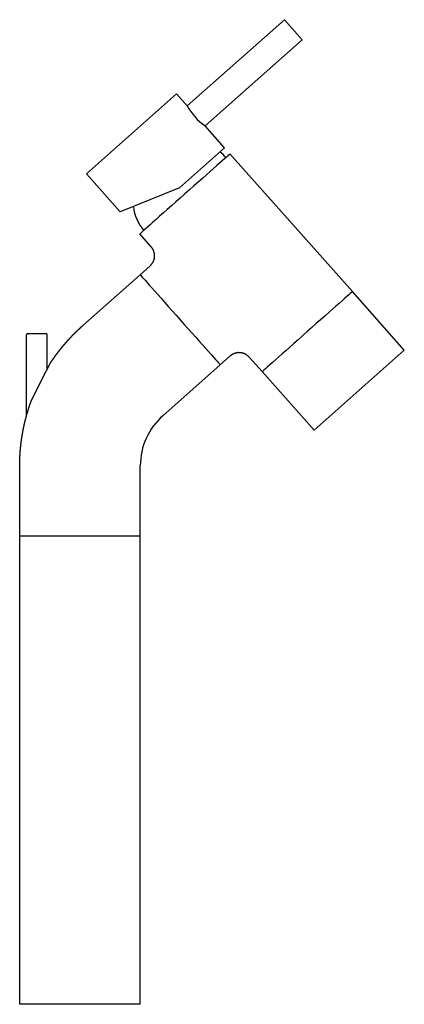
# Model space of a CAD drawing. Header units: millimetres. Extents: x -0.023 to 0.121, y 0 to 0.368.
import ezdxf

# ---------------------------------------------------------------- set-up
doc = ezdxf.new("R2010")
doc.units = ezdxf.units.MM
doc.layers.add('BLOCKS', color=3, linetype='Continuous')

msp = doc.modelspace()

# ---------------------------------------------------------------- linework, layer by layer
at = {"layer": 'BLOCKS'}
for p, q in [((0.07628592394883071, 0.3677774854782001), (0.04001771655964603, 0.3355770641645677)), ((0.07628592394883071, 0.3677774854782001), (0.08292518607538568, 0.3602995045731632)), ((0.08292518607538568, 0.3602995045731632), (0.046656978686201, 0.3280990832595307)), ((0.002383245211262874, 0.3101871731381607), (0.03603415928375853, 0.3400638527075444)), ((0.04001771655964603, 0.3355770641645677), (0.03603415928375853, 0.3400638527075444)), ((0.05396016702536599, 0.3198733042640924), (0.046656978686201, 0.3280990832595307)), ((0.05396016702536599, 0.3198733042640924), (0.03713470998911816, 0.3049349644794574)), ((0.1016167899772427, 0.2661963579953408), (0.05595194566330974, 0.3176299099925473)), ((0.01499784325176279, 0.2959790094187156), (0.002383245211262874, 0.3101871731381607)), ((0.03713470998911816, 0.3049349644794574), (0.01499784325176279, 0.2959790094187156)), ((0.02660991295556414, 0.28290002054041), (0.02230103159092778, 0.2877532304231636)), ((0.02245156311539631, 0.272521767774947), (0.0261905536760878, 0.2758413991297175)), ((0.001025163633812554, 0.2534985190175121), (0.02245156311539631, 0.272521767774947)), ((0.1210034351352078, 0.2443606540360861), (0.1016167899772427, 0.2661963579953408)), ((-0.02001634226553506, 0.2196323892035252), (-0.02001634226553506, 0.2501232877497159)), ((-0.01951634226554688, 0.2506232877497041), (-0.01385899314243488, 0.2506232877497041)), ((-0.01385899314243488, 0.2506232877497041), (-0.01271634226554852, 0.2506232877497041)), ((-0.01221634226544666, 0.23723996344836), (-0.01221634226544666, 0.2501232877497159)), ((0.08735252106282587, 0.2144839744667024), (0.1210034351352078, 0.2443606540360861)), ((-0.01451350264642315, 0.2328609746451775), (-0.01087153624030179, 0.2398035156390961)), ((0.05232824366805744, 0.2388708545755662), (0.05606723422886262, 0.2421904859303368)), ((0.06797009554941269, 0.2363235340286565), (0.06312585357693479, 0.2417711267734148)), ((0.03090184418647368, 0.2198476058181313), (0.05232406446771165, 0.2388754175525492)), ((0.08735252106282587, 0.2144839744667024), (0.0679658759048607, 0.2363196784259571)), ((-0.01813868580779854, 0.2255140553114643), (-0.01451652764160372, 0.2328622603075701)), ((-0.02250000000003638, 0.1749999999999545), (-0.02250000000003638, 0.2011526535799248)), ((0.02249999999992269, 0.1750143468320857), (0.02249999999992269, 0.2011526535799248)), ((-0.02250000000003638, 0), (-0.02250000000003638, 0.1749999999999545)), ((-0.02250000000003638, 0.1749999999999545), (0.02249999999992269, 0.1749999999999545)), ((0.02249999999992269, 0), (0.02249999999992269, 0.1749999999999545)), ((0.02249999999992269, 0), (-0.02250000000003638, 0))]:
    msp.add_line(p, q, dxfattribs=at)
for centre, radius, start, end in [((0.05974210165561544, 0.3464028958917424), 0.02250000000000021, 208.7604115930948, 234.4395884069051), ((0.04286847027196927, 0.3060138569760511), 0.015496, 41.5999999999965, 52.76285460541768), ((0.03538450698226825, 0.2993692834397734), 0.015496, 185.1333999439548, 221.5999999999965), ((-0.01951634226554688, 0.2501232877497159), 0.0005, 90, 180), ((-0.01271634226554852, 0.2501232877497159), 0.0005, 0, 90), ((0.04750000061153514, 0.2011526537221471), 0.02500000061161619, 131.600001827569, 180)]:
    msp.add_arc(centre, radius, start, end, dxfattribs=at)
for centre, major_axis, ratio, start_param, end_param in [((0.03912648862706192, 0.3026915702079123), (0.01682545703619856, 0.01493833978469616), 0.0001610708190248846, -2.442490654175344e-15, 3.141592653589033), ((0.03738990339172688, 0.2556963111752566), (-0.01493834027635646, 0.01682545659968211), 0.0001814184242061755, -1.554312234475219e-15, 3.141592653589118), ((0.08479133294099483, 0.2512580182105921), (0.01682545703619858, 0.01493833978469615), 0.0001610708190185, -1.110223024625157e-15, 3.141592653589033)]:
    msp.add_ellipse(centre, major_axis=major_axis, ratio=ratio, start_param=start_param, end_param=end_param, dxfattribs=at)
for points in [[(0.02739299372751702, 0.2817136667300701), (0.02660991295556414, 0.28290002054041)], [(0.02783449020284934, 0.280182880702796), (0.02739299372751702, 0.2817136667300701)], [(0.02777203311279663, 0.2785908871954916), (0.02783449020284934, 0.280182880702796)], [(0.0261905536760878, 0.2758413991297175), (0.02721247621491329, 0.2771002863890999)], [(0.02721247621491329, 0.2771002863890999), (0.02777203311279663, 0.2785908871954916)], [(-0.002729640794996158, 0.2499069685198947), (-0.002366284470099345, 0.2502785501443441)], [(-0.002366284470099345, 0.2502785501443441), (-0.0020001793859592, 0.2506474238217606)], [(-0.0020001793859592, 0.2506474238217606), (-0.001631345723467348, 0.2510135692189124)], [(-0.001631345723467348, 0.2510135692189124), (-0.001259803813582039, 0.251376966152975)], [(-0.001259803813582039, 0.251376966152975), (-0.0008855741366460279, 0.2517375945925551)], [(-0.0008855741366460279, 0.2517375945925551), (-0.0005086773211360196, 0.2520954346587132)], [(-0.0005086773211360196, 0.2520954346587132), (-0.0001291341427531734, 0.2524504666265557)], [(-0.0001291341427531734, 0.2524504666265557), (0.0002530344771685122, 0.2528026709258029)], [(0.0002530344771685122, 0.2528026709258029), (0.0006378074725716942, 0.2531520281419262)], [(0.0006378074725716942, 0.2531520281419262), (0.001025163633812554, 0.2534985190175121)], [(-0.006207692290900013, 0.2460467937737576), (-0.005872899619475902, 0.2464443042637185)], [(-0.005872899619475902, 0.2464443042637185), (-0.005535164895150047, 0.2468393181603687)], [(-0.005535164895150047, 0.2468393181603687), (-0.005194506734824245, 0.2472318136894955)], [(-0.005194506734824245, 0.2472318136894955), (-0.004850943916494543, 0.2476217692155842)], [(-0.004850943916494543, 0.2476217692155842), (-0.00450449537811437, 0.2480091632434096)], [(-0.00450449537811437, 0.2480091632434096), (-0.0041551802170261, 0.2483939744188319)], [(-0.0041551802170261, 0.2483939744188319), (-0.003803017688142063, 0.2487761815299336)], [(-0.003803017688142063, 0.2487761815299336), (-0.003448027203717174, 0.249155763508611)], [(-0.003448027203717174, 0.249155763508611), (-0.003090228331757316, 0.2495326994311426)], [(-0.003090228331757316, 0.2495326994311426), (-0.002729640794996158, 0.2499069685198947)], [(-0.00908544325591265, 0.2423605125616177), (-0.008777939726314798, 0.2427794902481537)], [(-0.008777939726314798, 0.2427794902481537), (-0.008467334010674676, 0.2431961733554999)], [(-0.008467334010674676, 0.2431961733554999), (-0.008153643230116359, 0.2436105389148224)], [(-0.008153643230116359, 0.2436105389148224), (-0.007836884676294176, 0.2440225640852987)], [(-0.007836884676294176, 0.2440225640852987), (-0.007517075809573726, 0.2444322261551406)], [(-0.007517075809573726, 0.2444322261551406), (-0.007194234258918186, 0.2448395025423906)], [(-0.007194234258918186, 0.2448395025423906), (-0.00686837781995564, 0.2452443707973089)], [(-0.00686837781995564, 0.2452443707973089), (-0.006539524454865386, 0.2456468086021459)], [(-0.006539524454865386, 0.2456468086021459), (-0.006207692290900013, 0.2460467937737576)], [(0.05725359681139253, 0.2429735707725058), (0.05606723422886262, 0.2421904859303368)], [(0.05878438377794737, 0.2434150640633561), (0.05725359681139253, 0.2429735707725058)], [(0.06037637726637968, 0.2433526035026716), (0.05878438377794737, 0.2434150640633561)], [(0.06186697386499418, 0.2427930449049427), (0.06037637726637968, 0.2433526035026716)], [(0.06312585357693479, 0.2417711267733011), (0.06186697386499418, 0.2427930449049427)], [(-0.01086438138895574, 0.2397997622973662), (-0.01057584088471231, 0.2402320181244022)], [(-0.01057584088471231, 0.2402320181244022), (-0.01028409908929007, 0.2406621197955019)], [(-0.01028409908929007, 0.2406621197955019), (-0.009989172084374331, 0.2410900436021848)], [(-0.009989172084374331, 0.2410900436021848), (-0.009691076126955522, 0.241515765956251)], [(-0.009691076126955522, 0.241515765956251), (-0.009389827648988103, 0.2419392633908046)], [(-0.009389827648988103, 0.2419392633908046), (-0.00908544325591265, 0.2423605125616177)], [(-0.0186848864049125, 0.2239465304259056), (-0.01850282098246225, 0.2244684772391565)], [(-0.01850282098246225, 0.2244684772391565), (-0.01831663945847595, 0.2249889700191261)], [(-0.01831663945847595, 0.2249889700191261), (-0.01812635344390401, 0.2255079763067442)], [(-0.01984317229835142, 0.2202549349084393), (-0.0196902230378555, 0.2207861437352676)], [(-0.0196902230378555, 0.2207861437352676), (-0.01953308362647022, 0.2213161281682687)], [(-0.01953308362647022, 0.2213161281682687), (-0.01937176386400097, 0.2218448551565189)], [(-0.01937176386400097, 0.2218448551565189), (-0.01920627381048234, 0.2223722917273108)], [(-0.01920627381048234, 0.2223722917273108), (-0.01903662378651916, 0.2228984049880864)], [(-0.01903662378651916, 0.2228984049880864), (-0.01886282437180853, 0.2234231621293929)], [(-0.01886282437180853, 0.2234231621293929), (-0.0186848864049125, 0.2239465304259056)], [(-0.02079572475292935, 0.2165049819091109), (-0.02067235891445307, 0.217043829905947)], [(-0.02067235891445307, 0.217043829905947), (-0.02054474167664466, 0.2175816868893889)], [(-0.02054474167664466, 0.2175816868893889), (-0.02041288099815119, 0.218118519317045)], [(-0.02041288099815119, 0.218118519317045), (-0.02027678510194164, 0.2186542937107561)], [(-0.02027678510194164, 0.2186542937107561), (-0.02013646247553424, 0.2191889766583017)], [(-0.02013646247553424, 0.2191889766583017), (-0.01999192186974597, 0.2197225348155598)], [(-0.01999192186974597, 0.2197225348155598), (-0.01984317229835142, 0.2202549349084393)], [(-0.02144622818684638, 0.2132529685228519), (-0.02134852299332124, 0.2137970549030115)], [(-0.02134852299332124, 0.2137970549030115), (-0.02124652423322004, 0.2143403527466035)], [(-0.02124652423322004, 0.2143403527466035), (-0.02114023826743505, 0.2148828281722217)], [(-0.02114023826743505, 0.2148828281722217), (-0.02102967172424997, 0.2154244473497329)], [(-0.02102967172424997, 0.2154244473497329), (-0.02091483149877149, 0.2159651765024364)], [(-0.02091483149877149, 0.2159651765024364), (-0.02079572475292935, 0.2165049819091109)], [(-0.02200946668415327, 0.2094251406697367), (-0.0219419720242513, 0.2099737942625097)], [(-0.0219419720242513, 0.2099737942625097), (-0.02187014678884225, 0.2105218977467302)], [(-0.02187014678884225, 0.2105218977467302), (-0.02179399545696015, 0.211069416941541)], [(-0.02179399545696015, 0.211069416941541), (-0.02171352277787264, 0.2116163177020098)], [(-0.02171352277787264, 0.2116163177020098), (-0.02162873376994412, 0.2121625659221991)], [(-0.02162873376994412, 0.2121625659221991), (-0.02153963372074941, 0.2127081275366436)], [(-0.02153963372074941, 0.2127081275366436), (-0.02144622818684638, 0.2132529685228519)], [(-0.02236035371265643, 0.2055720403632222), (-0.02232327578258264, 0.2061235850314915)], [(-0.02232327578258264, 0.2061235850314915), (-0.02228184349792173, 0.2066748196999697)], [(-0.02228184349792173, 0.2066748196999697), (-0.02223605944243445, 0.2072257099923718)], [(-0.02223605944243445, 0.2072257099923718), (-0.02218592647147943, 0.2077762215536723)], [(-0.02218592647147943, 0.2077762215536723), (-0.02213144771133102, 0.2083263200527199)], [(-0.02213144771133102, 0.2083263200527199), (-0.02207262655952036, 0.208875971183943)], [(-0.02207262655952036, 0.208875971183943), (-0.02200946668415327, 0.2094251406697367)], [(-0.02249126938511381, 0.202258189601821), (-0.02248035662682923, 0.2028108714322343)], [(-0.02248035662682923, 0.2028108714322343), (-0.02246507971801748, 0.2033634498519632)], [(-0.02246507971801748, 0.2033634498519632), (-0.02244543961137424, 0.2039158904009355)], [(-0.02244543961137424, 0.2039158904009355), (-0.02242143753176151, 0.2044681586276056)], [(-0.02242143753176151, 0.2044681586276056), (-0.0223930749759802, 0.2050202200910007)], [(-0.0223930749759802, 0.2050202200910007), (-0.02236035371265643, 0.2055720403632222)], [(-0.02250000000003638, 0.2011526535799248), (-0.02249781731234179, 0.2017054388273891)], [(-0.02249781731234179, 0.2017054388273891), (-0.02249126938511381, 0.202258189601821)]]:
    msp.add_open_spline(points, degree=1, dxfattribs=at)

doc.saveas('drawing.dxf')
